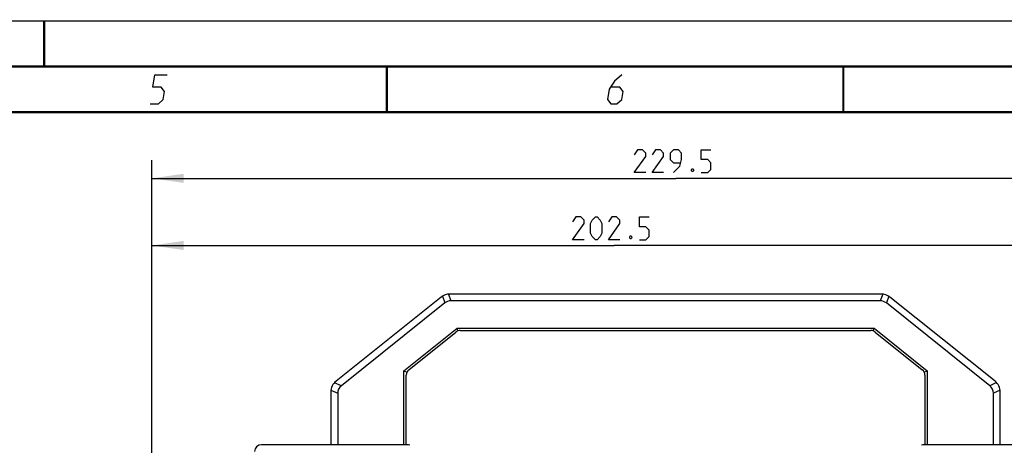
# Model space of a CAD drawing. Header units: millimetres. Extents: x 0 to 420, y 0 to 297.
# Tile 203 of 212: x 227 to 335, y 251 to 297. Entities that reach past the tile are written whole.
import ezdxf

# ---------------------------------------------------------------- set-up
doc = ezdxf.new("R2010")
doc.units = ezdxf.units.MM
doc.header["$LTSCALE"] = 23.1
doc.layers.get('0').update_dxf_attribs({"linetype": 'CONTINUOUS'})
doc.layers.add('DIM_PILOTEES', color=7, linetype='CONTINUOUS')
doc.styles.get("Standard").update_dxf_attribs({"font": 'txt', "width": 0.7})
doc.dimstyles.new('DIMSTYLE_1', dxfattribs={"dimtxt": 2.5, "dimasz": 3.5, "dimexe": 2, "dimexo": 0, "dimtad": 1, "dimlfac": 2, "dimdsep": 46, "dimtxsty": 'Standard', "dimblk": '_FILLED', "dimblk1": '_FILLED', "dimblk2": '_FILLED', "dimcen": 0.09, "dimazin": 2, "dimtp": 0.5, "dimtm": 0.5, "dimtfac": 1, "dimtofl": 0, "dimtmove": 0, "dimatfit": 3, "dimldrblk": '_FILLED', "dimfxl": 0, "dimtolj": 1, "dimarcsym": 0})
doc.dimstyles.new('DIMSTYLE_2', dxfattribs={"dimtxt": 2.5, "dimasz": 3.5, "dimexe": 2, "dimexo": 0, "dimtad": 1, "dimdec": 1, "dimlfac": 2, "dimdsep": 46, "dimtxsty": 'Standard', "dimblk": '_FILLED', "dimblk1": '_FILLED', "dimblk2": '_FILLED', "dimcen": 0.09, "dimazin": 2, "dimtp": 0.5, "dimtm": 0.5, "dimtfac": 1, "dimtdec": 1, "dimtofl": 0, "dimtmove": 0, "dimatfit": 3, "dimldrblk": '_FILLED', "dimfxl": 0, "dimtolj": 1, "dimarcsym": 0})

# ---------------------------------------------------------------- blocks, each defined once
blk = doc.blocks.new('_FILLED')
at = {"color": 0, "linetype": 'ByBlock'}
blk.add_solid([(0, 0), (-1, 0.143), (-1, -0.143)], dxfattribs=at)
blk = doc.blocks.new('*D2')
at = {"layer": 'DIM_PILOTEES', "color": 2, "linetype": 'Continuous'}
for p, q in [((241.78, 235.83), (241.78, 281.75)), ((356.55, 230.96), (356.55, 281.75)), ((241.78, 279.75), (299.16, 279.75)), ((356.55, 279.75), (299.16, 279.75))]:
    blk.add_line(p, q, dxfattribs=at)
at = {"layer": 'DIM_PILOTEES', "color": 2, "linetype": 'Continuous', "xscale": 3.5, "yscale": 3.5, "zscale": 3.5, "rotation": 180}
blk.add_blockref('_FILLED', (241.78, 279.75), dxfattribs=at)
at = {"layer": 'DIM_PILOTEES', "color": 2, "linetype": 'Continuous', "xscale": 3.5, "yscale": 3.5, "zscale": 3.5}
blk.add_blockref('_FILLED', (356.55, 279.75), dxfattribs=at)
at = {"layer": 'DIM_PILOTEES', "color": 2, "linetype": 'Continuous', "insert": (299.16, 282.87), "char_height": 2.5, "width": 13.6607, "attachment_point": 2, "line_spacing_factor": 0.9}
blk.add_mtext('{\\ftxt;\\W0.0001;\\H0.0001;\\~}{\\ftxt;\\W3.6428571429;\\H2.5; }{\\ftxt;\\W0.0001;\\H0.0001;\\~}', dxfattribs=at)
blk = doc.blocks.new('*D3')
at = {"layer": 'DIM_PILOTEES', "color": 2, "linetype": 'Continuous'}
for p, q in [((241.78, 235.83), (241.78, 274.4)), ((343.03, 249.83), (343.03, 274.4)), ((241.78, 272.4), (292.41, 272.4)), ((343.03, 272.4), (292.41, 272.4))]:
    blk.add_line(p, q, dxfattribs=at)
at = {"layer": 'DIM_PILOTEES', "color": 2, "linetype": 'Continuous', "xscale": 3.5, "yscale": 3.5, "zscale": 3.5, "rotation": 180}
blk.add_blockref('_FILLED', (241.78, 272.4), dxfattribs=at)
at = {"layer": 'DIM_PILOTEES', "color": 2, "linetype": 'Continuous', "xscale": 3.5, "yscale": 3.5, "zscale": 3.5}
blk.add_blockref('_FILLED', (343.03, 272.4), dxfattribs=at)
at = {"layer": 'DIM_PILOTEES', "color": 2, "linetype": 'Continuous', "insert": (292.41, 275.52), "char_height": 2.5, "width": 13.6607, "attachment_point": 2, "line_spacing_factor": 0.9}
blk.add_mtext('{\\ftxt;\\W0.0001;\\H0.0001;\\~}{\\ftxt;\\W3.6428571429;\\H2.5; }{\\ftxt;\\W0.0001;\\H0.0001;\\~}', dxfattribs=at)

msp = doc.modelspace()

# ---------------------------------------------------------------- linework, layer by layer
at = {"color": 7, "linetype": 'Continuous'}
for p, q in [((0, 297), (420, 297)), ((25, 286.9999), (410, 286.9999)), ((273.4711, 266.7536), (261.9449, 257.5326)), ((273.5941, 266.8422), (273.8545, 266.0998)), ((274.2567, 267.0746), (274.5171, 266.3323)), ((321.6558, 267.0823), (274.4081, 267.0823)), ((321.5468, 266.3323), (274.5171, 266.3323)), ((321.8072, 267.0746), (321.5468, 266.3323)), ((322.4698, 266.8422), (322.2094, 266.0998)), ((334.119, 257.5326), (322.5928, 266.7536)), ((273.8545, 266.0998), (262.53, 257.0402)), ((333.5339, 257.0402), (322.2094, 266.0998)), ((269.3819, 258.6799), (275.1974, 263.3323)), ((275.2999, 263.04), (275.1974, 263.3323)), ((275.1974, 263.3323), (320.8665, 263.3323)), ((275.5481, 263.0823), (320.5157, 263.0823)), ((320.764, 263.04), (320.8665, 263.3323)), ((320.8665, 263.3323), (326.6819, 258.6799)), ((269.9134, 258.7849), (275.0796, 262.9179)), ((320.9842, 262.9179), (326.1505, 258.7849)), ((269.3819, 250.5823), (269.3819, 258.6799)), ((269.3819, 258.6799), (269.706, 258.5242)), ((269.6319, 250.5823), (269.6319, 258.1993)), ((326.3579, 258.5242), (326.6819, 258.6799)), ((326.4319, 258.1993), (326.4319, 250.5823)), ((326.6819, 258.6799), (326.6819, 250.5823)), ((261.794, 257.394), (262.53, 257.0402)), ((334.2699, 257.394), (333.5339, 257.0402)), ((261.3819, 256.3613), (261.3819, 250.5823)), ((261.3959, 256.5658), (262.1319, 256.212)), ((262.1319, 256.212), (262.1319, 250.5823)), ((334.6679, 256.5658), (333.9319, 256.212)), ((333.9319, 250.5823), (333.9319, 256.212)), ((334.6819, 250.5823), (334.6819, 256.3613)), ((269.7083, 250.5823), (253.7819, 250.5823)), ((342.2819, 250.5823), (326.3556, 250.5823))]:
    msp.add_line(p, q, dxfattribs=at)
at = {"color": 7, "linetype": 'Continuous', "const_width": 0.25}
for points in [[(230, 297), (230, 292)], [(415, 292), (20, 292)], [(267.5001, 292), (267.5001, 287)], [(317.5002, 292), (317.5002, 287)], [(25, 287), (410, 287)]]:
    msp.add_lwpolyline(points, dxfattribs=at)
at = {"color": 2, "linetype": 'Continuous'}
for points in [[(241.5896, 287.925), (242.4896, 287.925), (243.0131, 288.375), (243.16, 289.275), (242.7835, 289.725), (241.8835, 289.725), (242.1039, 291.075), (243.4539, 291.075)], [(293.2289, 291.075), (292.4437, 290.4), (291.8468, 289.5), (291.6631, 288.375), (292.0396, 287.925), (292.7146, 287.925), (293.2381, 288.375), (293.385, 289.275), (293.0085, 289.725), (292.0335, 289.725)]]:
    msp.add_lwpolyline(points, dxfattribs=at)
at = {"color": 7, "linetype": 'Continuous'}
for centre, radius, start, end in [((274.4081, 265.5823), 1.5, 90, 128.659808), ((321.6558, 265.5823), 1.5, 51.340192, 90), ((275.5481, 262.3323), 0.75, 90, 128.659808), ((320.5157, 262.3323), 0.75, 51.340192, 90), ((270.3819, 258.1993), 0.75, 128.659808, 180), ((325.6819, 258.1993), 0.75, 0, 51.340192), ((262.8819, 256.3613), 1.5, 128.659808, 180), ((333.1819, 256.3613), 1.5, 0, 51.340192), ((253.7819, 249.8323), 0.75, 90, 180), ((269.7083, 249.8323), 0.75, 65.224859, 90), ((326.3556, 249.8323), 0.75, 90, 114.775141)]:
    msp.add_arc(centre, radius, start, end, dxfattribs=at)
for centre, major_axis, ratio, start_param, end_param in [((274.8891, 264.2109), (-0.7234, 2.0624), 0.68630974, -0.23624877, 0.23624877), ((321.1747, 264.2109), (0.7234, 2.0624), 0.68630974, -0.23624877, 0.23624877), ((264.2533, 255.7022), (-2.0194, 0.9706), 0.6694994, -0.311315, 0.311315), ((331.8106, 255.7022), (2.0194, 0.9706), 0.6694994, -0.311315, 0.311315)]:
    msp.add_ellipse(centre, major_axis=major_axis, ratio=ratio, start_param=start_param, end_param=end_param, dxfattribs=at)
at = {"layer": 'DIM_PILOTEES', "color": 2, "linetype": 'Continuous'}
for points in [[(295.8609, 280.373), (294.6109, 280.373), (295.8609, 282.1587), (295.8609, 282.5158), (295.5038, 282.873), (294.968, 282.873), (294.6109, 282.3372)], [(297.8252, 280.373), (296.5752, 280.373), (297.8252, 282.1587), (297.8252, 282.5158), (297.468, 282.873), (296.9323, 282.873), (296.5752, 282.3372)], [(298.8966, 280.373), (299.6109, 281.0872), (299.7895, 281.8015), (299.7895, 282.5158), (299.4323, 282.873), (298.8966, 282.873), (298.5395, 282.5158), (298.5395, 281.8015), (298.8966, 281.4444), (299.6704, 281.4444)], [(301.9323, 280.373), (302.6466, 280.373), (303.0038, 280.7301), (303.0038, 281.4444), (302.6466, 281.8015), (301.9323, 281.8015), (301.9323, 282.873), (303.0038, 282.873)], [(301.0395, 280.7896), (301.099, 280.6706), (301.099, 280.611), (301.0395, 280.492), (300.9204, 280.492), (300.8609, 280.611), (300.8609, 280.6706), (300.9204, 280.7896), (301.0395, 280.7896)], [(289.1033, 273.0213), (287.8533, 273.0213), (289.1033, 274.807), (289.1033, 275.1641), (288.7462, 275.5213), (288.2105, 275.5213), (287.8533, 274.9855)], [(289.8176, 273.7356), (289.8176, 274.807), (289.9962, 275.1641), (290.3534, 275.5213), (290.5319, 275.5213), (290.8891, 275.1641), (291.0676, 274.807), (291.0676, 273.7356), (290.8891, 273.3784), (290.5319, 273.0213), (290.3534, 273.0213), (289.9962, 273.3784), (289.8176, 273.7356)], [(293.0319, 273.0213), (291.7819, 273.0213), (293.0319, 274.807), (293.0319, 275.1641), (292.6748, 275.5213), (292.1391, 275.5213), (291.7819, 274.9855)], [(295.1748, 273.0213), (295.8891, 273.0213), (296.2462, 273.3784), (296.2462, 274.0927), (295.8891, 274.4498), (295.1748, 274.4498), (295.1748, 275.5213), (296.2462, 275.5213)], [(294.2819, 273.438), (294.3415, 273.3189), (294.3415, 273.2594), (294.2819, 273.1403), (294.1629, 273.1403), (294.1034, 273.2594), (294.1034, 273.3189), (294.1629, 273.438), (294.2819, 273.438)]]:
    msp.add_lwpolyline(points, dxfattribs=at)

# ---------------------------------------------------------------- dimensions: what is measured, and where the dimension line sits
for base, p2, dimstyle, picture, middle in [((356.547, 279.748), (356.547, 230.9573), 'DIMSTYLE_2', '*D2', (298.8073, 279.748)), ((343.0319, 272.3963), (343.0319, 249.8323), 'DIMSTYLE_1', '*D3', (292.0498, 272.3963))]:
    dim = msp.add_linear_dim(base=base, p1=(241.7819, 235.8323), p2=p2, text='{\\ftxt;\\W0.0001;\\H0.0001;\\~}{\\ftxt;\\W3.6428571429;\\H2.5; }{\\ftxt;\\W0.0001;\\H0.0001;\\~}', dimstyle=dimstyle, dxfattribs=at)
    dim.commit()
    dim.dimension.update_dxf_attribs({"geometry": picture, "text_midpoint": middle, "dimtype": 160})

doc.saveas('drawing.dxf')
